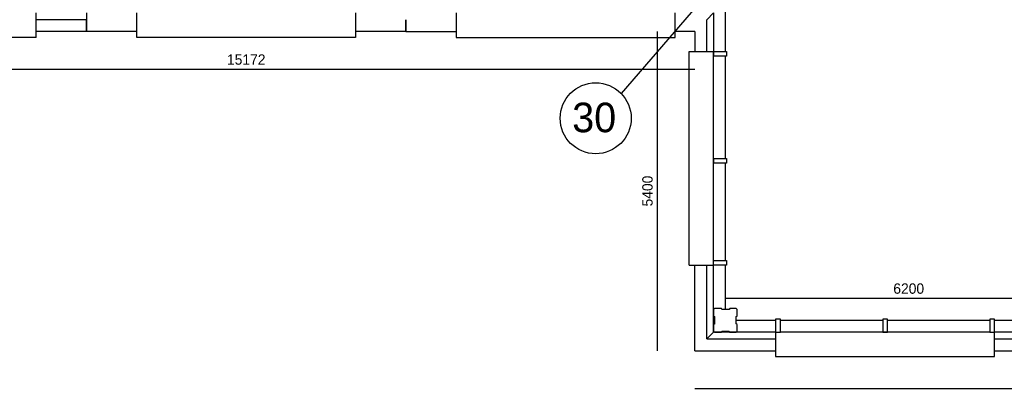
# Model space of a CAD drawing. Extents: x 126249 to 198477, y 373 to 102273.
# Tile 19 of 54: x 169319 to 185965, y 11022 to 17260. Entities that reach past the tile are written whole.
import ezdxf

# ---------------------------------------------------------------- set-up
doc = ezdxf.new("R2010")
doc.units = 0
doc.header["$MEASUREMENT"] = 0
doc.header["$PDMODE"] = 35
doc.header["$PDSIZE"] = -0.5
doc.layers.get('0').update_dxf_attribs({"linetype": 'CONTINUOUS'})
doc.layers.get('DEFPOINTS').update_dxf_attribs({"linetype": 'CONTINUOUS'})
for name, color, linetype in [('AL21----_BUITENWAND', 252, 'CONTINUOUS'), ('AL31----_BUITENKOZIJN', 252, 'CONTINUOUS'), ('AM$1A---_MAATVOERING', 252, 'CONTINUOUS'), ('Betonpalen', 252, 'CONTINUOUS'), ('COMPARTIMENTERING', 252, 'CONTINUOUS'), ('LAYER01', 252, 'CONTINUOUS'), ('OMPARTIMENTERING', 252, 'CONTINUOUS')]:
    doc.layers.add(name, color=color, linetype=linetype)
doc.styles.add('B-01', font='b-gbp')
doc.dimstyles.new('BBA_STAND', dxfattribs={"dimtxt": 175, "dimasz": 1, "dimexe": 1, "dimexo": 0.001, "dimgap": 75, "dimtad": 1, "dimdec": 0, "dimzin": 0, "dimdsep": 46, "dimtxsty": 'B-01', "dimblk": 'NONE', "dimblk1": 'NONE', "dimblk2": 'PIJL1', "dimcen": 1, "dimse1": 1, "dimse2": 1, "dimclrd": 256, "dimclre": 1, "dimclrt": 256, "dimadec": 0, "dimazin": 0, "dimtfac": 1, "dimtdec": 0, "dimtmove": 0, "dimatfit": 0, "dimldrblk": 'PIJL1', "dimfxl": 1, "dimtolj": 1, "dimtzin": 0, "dimarcsym": 0})

# ---------------------------------------------------------------- blocks, each defined once
blk = doc.blocks.new('*D11')
at = {"layer": 'AM$1A---_MAATVOERING', "lineweight": -2, "transparency": 16777216}
blk.add_line((165563, 16422), (180735, 16422), dxfattribs=at)
at = {"layer": 'DEFPOINTS', "color": 0, "transparency": 16777216}
for p in [(165563, 16532), (180735, 16532), (180735, 16422)]:
    blk.add_point(p, dxfattribs=at)
at = {"layer": 'AM$1A---_MAATVOERING', "transparency": 16777216, "insert": (173149, 16584), "char_height": 175, "attachment_point": 5, "style": 'B-01'}
blk.add_mtext('\\A1;15172', dxfattribs=at)
blk = doc.blocks.new('_None')
blk = doc.blocks.new('PIJL1')
at = {"color": 1, "linetype": 'ByBlock'}
blk.add_line((0, 83), (0, -83), dxfattribs=at)
blk.add_solid([(-100, 17), (-100, -17), (0, 0)], dxfattribs=at)
blk = doc.blocks.new('*D12')
at = {"layer": 'AM$1A---_MAATVOERING', "lineweight": -2, "transparency": 16777216}
blk.add_line((180095, 17060), (180095, 11659), dxfattribs=at)
at = {"layer": 'DEFPOINTS', "color": 0, "transparency": 16777216}
for p in [(180735, 17060), (180095, 11659), (180735, 11659)]:
    blk.add_point(p, dxfattribs=at)
at = {"layer": 'AM$1A---_MAATVOERING', "transparency": 16777216, "insert": (179933, 14360), "char_height": 175, "attachment_point": 5, "rotation": 90, "style": 'B-01'}
blk.add_mtext('\\A1;5400', dxfattribs=at)
blk = doc.blocks.new('*D13')
at = {"layer": 'AM$1A---_MAATVOERING', "lineweight": -2, "transparency": 16777216}
blk.add_line((180735, 11022), (197963, 11022), dxfattribs=at)
at = {"layer": 'DEFPOINTS', "color": 0, "transparency": 16777216}
for p in [(180735, 11659), (197963, 11660), (197963, 11022)]:
    blk.add_point(p, dxfattribs=at)
at = {"layer": 'AM$1A---_MAATVOERING', "transparency": 16777216, "insert": (189349, 11185), "char_height": 175, "attachment_point": 5, "style": 'B-01'}
blk.add_mtext('\\A1;17228', dxfattribs=at)
blk = doc.blocks.new('*D97')
at = {"layer": 'AM$1A---_MAATVOERING', "lineweight": -2, "transparency": 16777216}
blk.add_line((181249, 12546), (187449, 12546), dxfattribs=at)
at = {"layer": 'DEFPOINTS', "color": 0, "transparency": 16777216}
for p in [(181249, 12731), (187449, 12731), (187449, 12546)]:
    blk.add_point(p, dxfattribs=at)
at = {"layer": 'AM$1A---_MAATVOERING', "transparency": 16777216, "insert": (184349, 12709), "char_height": 175, "attachment_point": 5, "style": 'B-01'}
blk.add_mtext('\\A1;6200', dxfattribs=at)

msp = doc.modelspace()

# ---------------------------------------------------------------- linework, layer by layer
at = {"layer": 'AL21----_BUITENWAND'}
msp.add_line((181048.8, 11973.5), (181048.8, 13103.5), dxfattribs=at)
for points in [[(170448.8, 17373.6), (170448.8, 17259.6)], [(180934.8, 17259.5), (181048.8, 17373.5)], [(181048.8, 17373.5), (181048.8, 16723.5)], [(181248.8, 16723.5), (181248.8, 17388.5)], [(170448.8, 17259.6), (169598.8, 17259.6)], [(170448.8, 17259.6), (170448.8, 17059.6)], [(170448.8, 17059.6), (170448.8, 17259.6)], [(175848.8, 17259.6), (175848.8, 17059.6)], [(175848.8, 17059.6), (175848.8, 17259.6)], [(180934.8, 16723.5), (180934.8, 17259.5)], [(170448.8, 17059.6), (169598.8, 17059.6)], [(171298.8, 17059.6), (170448.8, 17059.6)], [(175848.8, 17059.6), (174998.8, 17059.6)], [(175848.8, 17059.6), (176698.8, 17059.6)], [(180734.8, 17059.6), (180398.8, 17059.6)], [(180734.8, 17059.5), (180734.8, 16723.5)], [(180734.8, 11659.5), (180734.8, 13103.5)], [(180934.8, 11859.5), (180934.8, 13103.5)], [(181248.8, 12358.5), (181248.8, 13103.5)], [(181433.9, 12173.5), (182098.8, 12173.5)], [(185798.8, 12173.5), (186463.9, 12173.5)], [(181048.8, 11973.5), (180934.8, 11859.5)], [(180934.9, 11859.5), (182098.8, 11859.5)], [(182098.8, 11973.5), (181048.9, 11973.5)], [(186648.8, 11973.5), (185798.8, 11973.5)], [(185798.8, 11859.5), (186648.8, 11859.5)], [(180734.9, 11659.5), (182098.8, 11659.5)], [(185798.8, 11659.5), (186648.8, 11659.5)]]:
    msp.add_lwpolyline(points, dxfattribs=at)
at = {"layer": 'AL31----_BUITENKOZIJN'}
for p, q in [((181048.8, 13143.5), (181048.8, 16643.5)), ((181268.8, 13103.5), (181048.8, 13103.5)), ((185718.8, 11973.5), (182178.8, 11973.5))]:
    msp.add_line(p, q, dxfattribs=at)
for points in [[(169598.8, 16959.6), (169598.8, 17373.6)], [(171298.8, 16959.6), (171298.8, 17373.6)], [(174998.8, 17373.6), (174998.8, 16959.6)], [(176698.8, 17373.6), (176698.8, 16959.6)], [(180398.8, 16959.6), (180398.8, 17373.6)], [(169598.8, 16959.6), (165898.8, 16959.6)], [(174998.8, 16959.6), (171298.8, 16959.6)], [(176698.8, 16959.6), (180398.8, 16959.6)], [(180634.8, 13103.5), (180634.8, 16723.5)], [(180634.8, 16723.5), (181048.8, 16723.5)], [(181048.8, 16643.5), (181048.8, 16723.5)], [(181048.8, 16723.5), (181048.8, 16643.5)], [(181048.8, 16723.5), (181268.8, 16723.5)], [(181048.8, 16723.5), (181268.8, 16723.5)], [(181268.8, 16723.5), (181268.8, 16643.5)], [(181268.8, 16643.5), (181048.8, 16643.5)], [(181248.8, 14913.5), (181248.8, 16643.5)], [(181048.8, 14913.5), (181268.8, 14913.5)], [(181048.8, 14913.5), (181048.8, 14833.5)], [(181048.8, 14833.5), (181048.8, 14913.5)], [(181268.8, 14833.5), (181048.8, 14833.5)], [(181248.8, 13183.3), (181248.8, 14833.5)], [(181268.8, 14913.5), (181268.8, 14833.5)], [(181048.8, 13183.5), (181268.8, 13183.5)], [(181048.8, 13103.5), (181048.8, 13183.5)], [(181268.8, 13183.5), (181268.8, 13103.5)], [(180634.8, 13103.5), (181048.8, 13103.5)], [(182178.8, 12193.5), (182098.8, 12193.5)], [(182098.8, 12193.5), (182098.8, 11973.5)], [(182178.8, 11973.5), (182178.8, 12193.5)], [(182178.8, 12173.5), (183908.8, 12173.5)], [(183988.8, 12193.5), (183908.8, 12193.5)], [(183908.8, 12193.5), (183908.8, 11973.5)], [(183988.8, 11973.5), (183988.8, 12193.5)], [(183988.8, 12173.5), (185718.8, 12173.5)], [(185798.8, 12193.5), (185718.8, 12193.5)], [(185718.8, 12193.5), (185718.8, 11973.5)], [(185798.8, 11973.5), (185798.8, 12193.5)], [(182098.8, 11973.5), (182098.8, 11559.5), (185798.8, 11559.5), (185798.8, 11659.5)], [(182098.8, 11973.5), (182178.8, 11973.5)], [(183988.8, 11973.5), (183908.8, 11973.5)], [(183908.8, 11973.5), (183988.8, 11973.5)], [(185718.8, 11973.5), (185798.8, 11973.5)], [(185798.8, 11559.5), (185798.8, 11973.5)], [(182098.8, 11559.5), (185798.8, 11559.5)], [(182098.8, 11559.5), (185798.8, 11559.5)]]:
    msp.add_lwpolyline(points, dxfattribs=at)
at = {"layer": 'Betonpalen'}
for points in [[(181063.9, 12373.5), (181048.9, 12358.5)], [(181048.9, 12358.5), (181048.9, 12243.5)], [(181184.9, 12373.5), (181063.9, 12373.5)], [(181189.9, 12358.5), (181184.9, 12373.5)], [(181314.9, 12358.5), (181189.9, 12358.5)], [(181322.9, 12373.5), (181314.9, 12358.5)], [(181433.9, 12373.5), (181322.9, 12373.5)], [(181448.9, 12358.5), (181433.9, 12373.5)], [(181448.9, 12241.5), (181448.9, 12358.5)], [(181048.9, 12243.5), (181063.9, 12235.5)], [(181063.9, 12235.5), (181063.9, 12110.5)], [(181433.9, 12236.5), (181448.9, 12241.5)], [(181433.9, 12111.5), (181433.9, 12236.5)], [(181063.9, 12110.5), (181048.9, 12105.5)], [(181048.9, 12105.5), (181048.9, 11988.5)], [(181048.9, 11988.5), (181063.9, 11973.5)], [(181182.9, 11973.5), (181190.9, 11988.5)], [(181190.9, 11988.5), (181315.9, 11988.5)], [(181315.9, 11988.5), (181320.9, 11973.5)], [(181448.9, 12103.5), (181433.9, 12111.5)], [(181433.9, 11973.5), (181448.9, 11988.5)], [(181448.9, 11988.5), (181448.9, 12103.5)], [(181063.9, 11973.5), (181182.9, 11973.5)], [(181320.9, 11973.5), (181433.9, 11973.5)]]:
    msp.add_lwpolyline(points, dxfattribs=at)
at = {"layer": 'COMPARTIMENTERING'}
msp.add_circle((179057, 15591.7), 600, dxfattribs=at)
at = {"layer": 'OMPARTIMENTERING', "ltscale": 800}
msp.add_line((181098.8, 17887.8), (179486.1, 16011.1), dxfattribs=at)

# ---------------------------------------------------------------- texts
at = {"layer": 'LAYER01', "style": 'B-01'}
msp.add_text('30', height=500, rotation=0, dxfattribs=at).set_placement((178659.4, 15355.1))

# ---------------------------------------------------------------- dimensions: what is measured, and where the dimension line sits
at = {"layer": 'AM$1A---_MAATVOERING'}
dim = msp.add_linear_dim(base=(180095.1, 11659.5), p1=(180734.8, 17059.6), p2=(180734.9, 11659.5), angle=270, dimstyle='BBA_STAND', dxfattribs=at)
dim.commit()
dim.dimension.update_dxf_attribs({"geometry": '*D12', "text_midpoint": (179932.6, 14359.5)})
for base, p1, p2, picture, middle in [((180734.8, 16421.7), (165562.8, 16532.5), (180734.8, 16532.5), '*D11', (173148.8, 16584.2)), ((187448.8, 12546.5), (181248.8, 12731), (187448.8, 12731), '*D97', (184348.8, 12709)), ((197962.8, 11022.5), (180734.9, 11659.5), (197962.8, 11659.5), '*D13', (189348.9, 11185))]:
    dim = msp.add_linear_dim(base=base, p1=p1, p2=p2, dimstyle='BBA_STAND', dxfattribs=at)
    dim.commit()
    dim.dimension.update_dxf_attribs({"geometry": picture, "text_midpoint": middle})

doc.saveas('drawing.dxf')
